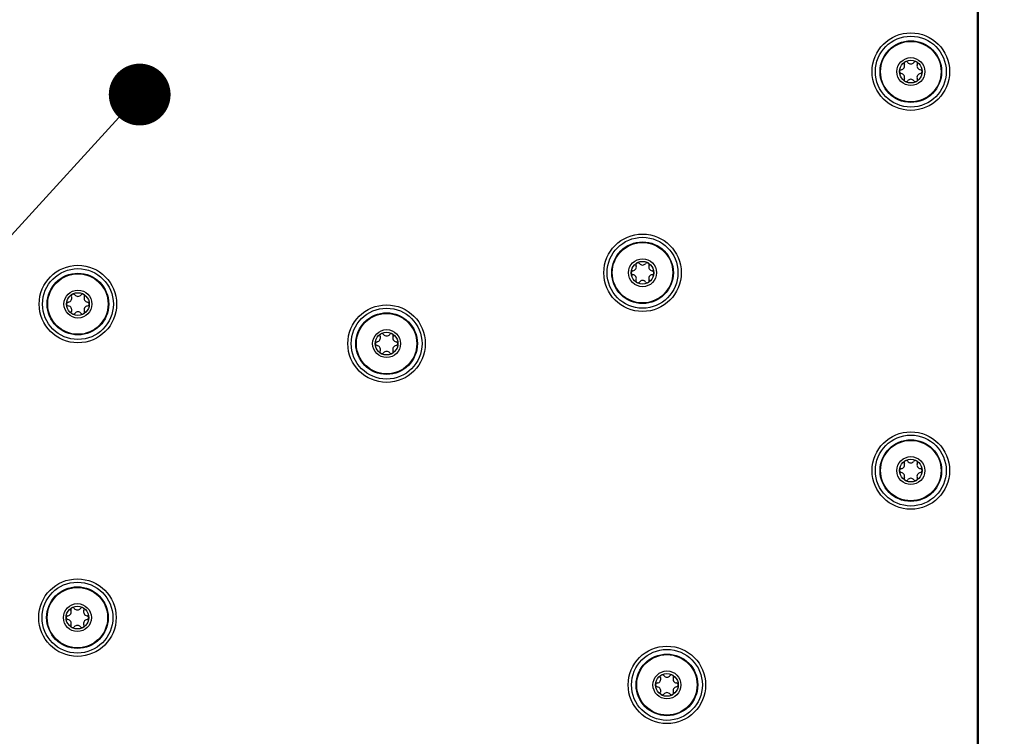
# Model space of a CAD drawing. Header units: inches. Extents: x 0 to 22, y 0 to 17.
# Tile 71 of 106: x 7.9 to 10.9, y 10.6 to 12.8. Entities that reach past the tile are written whole.
import ezdxf

# ---------------------------------------------------------------- set-up
doc = ezdxf.new("R2010")
doc.units = ezdxf.units.IN
doc.header["$LTSCALE"] = 1.21
doc.header["$MEASUREMENT"] = 0
doc.layers.get('0').update_dxf_attribs({"linetype": 'CONTINUOUS'})
doc.layers.add('02___PRT_ALL_AXES', color=7, linetype='CONTINUOUS')
doc.layers.add('DETAIL', color=7, linetype='CONTINUOUS')
doc.styles.get("Standard").update_dxf_attribs({"font": 'txt', "width": 0.95})
doc.dimstyles.new('DIMSTYLE_1', dxfattribs={"dimtxt": 0.125, "dimasz": 0.1875, "dimexe": 0.125, "dimexo": 0.0625, "dimgap": 0.0625, "dimtad": 0, "dimtih": 1, "dimtoh": 1, "dimdec": 3, "dimzin": 4, "dimdsep": 46, "dimtxsty": 'STANDARD', "dimblk": '_FILLED', "dimblk1": '_FILLED', "dimblk2": '_FILLED', "dimcen": 0.09, "dimadec": 3, "dimazin": 1, "dimtp": 0.001, "dimtm": 0.001, "dimtfac": 1, "dimtdec": 3, "dimtofl": 0, "dimtmove": 0, "dimatfit": 3, "dimldrblk": '_FILLED', "dimfxl": 1, "dimtolj": 1, "dimtzin": 4, "dimarcsym": 0})
doc.dimstyles.get("Standard").update_dxf_attribs({"dimtxt": 0.125, "dimasz": 0.1875, "dimexe": 0.125, "dimexo": 0.0625, "dimgap": 0.09, "dimtad": 0, "dimtih": 1, "dimtoh": 1, "dimdec": 3, "dimzin": 4, "dimdsep": 46, "dimtxsty": 'STANDARD', "dimblk": '_FILLED', "dimblk1": '_FILLED', "dimblk2": '_FILLED', "dimcen": 0.09, "dimadec": 3, "dimazin": 1, "dimtol": 1, "dimtp": 0.005, "dimtm": 0.005, "dimtfac": 1, "dimtdec": 3, "dimtofl": 0, "dimtmove": 0, "dimatfit": 3, "dimldrblk": '_FILLED', "dimfxl": 1, "dimtolj": 1, "dimtzin": 4, "dimarcsym": 0})

# ---------------------------------------------------------------- blocks, each defined once
blk = doc.blocks.new('_FILLED')
at = {"color": 0, "linetype": 'BYBLOCK'}
blk.add_solid([(0, 0), (-1, 0.167), (-1, -0.167)], dxfattribs=at)
blk = doc.blocks.new('*D0')
at = {"color": 2, "linetype": 'CONTINUOUS'}
for p, q in [((10.8163, 14.9765), (14.6488, 14.9765)), ((14.5238, 14.9765), (14.5238, 10.3388)), ((14.5238, 8.9585), (14.5238, 10.0888)), ((10.4968, 8.9585), (14.6488, 8.9585))]:
    blk.add_line(p, q, dxfattribs=at)
at = {"color": 2, "linetype": 'CONTINUOUS', "xscale": 0.1875, "yscale": 0.1875, "zscale": 0.1875}
for p, rotation in [((14.5238, 14.9765), 90), ((14.5238, 8.9585), 270)]:
    blk.add_blockref('_FILLED', p, dxfattribs=dict(at, rotation=rotation))
at = {"color": 2, "linetype": 'CONTINUOUS', "insert": (14.5238, 10.2763), "char_height": 0.125, "width": 1.66875, "attachment_point": 2, "line_spacing_factor": 0.9}
blk.add_mtext('6.018{\\ftxt.shx;\\W1.000000;\\H0.125000; }[152.86]', dxfattribs=at)
blk = doc.blocks.new('*D1')
at = {"color": 2, "linetype": 'CONTINUOUS'}
for p, q in [((10.8163, 14.9765), (13.3988, 14.9765)), ((13.2738, 14.9765), (13.2738, 11.4815)), ((13.2738, 9.2535), (13.2738, 11.2315)), ((10.8113, 9.2535), (13.3988, 9.2535))]:
    blk.add_line(p, q, dxfattribs=at)
at = {"color": 2, "linetype": 'CONTINUOUS', "xscale": 0.1875, "yscale": 0.1875, "zscale": 0.1875}
for p, rotation in [((13.2738, 14.9765), 90), ((13.2738, 9.2535), 270)]:
    blk.add_blockref('_FILLED', p, dxfattribs=dict(at, rotation=rotation))
at = {"color": 2, "linetype": 'CONTINUOUS', "insert": (13.2738, 11.419), "char_height": 0.125, "width": 1.66875, "attachment_point": 2, "line_spacing_factor": 0.9}
blk.add_mtext('5.723{\\ftxt.shx;\\W1.000000;\\H0.125000; }[145.36]', dxfattribs=at)
blk = doc.blocks.new('*D3')
at = {"color": 2, "linetype": 'CONTINUOUS'}
for p, q in [((10.7331, 13.2765), (12.1488, 13.2765)), ((12.0238, 13.2765), (12.0238, 12.5649)), ((12.0238, 10.0265), (12.0238, 12.3149)), ((10.7489, 10.0265), (12.1488, 10.0265))]:
    blk.add_line(p, q, dxfattribs=at)
at = {"color": 2, "linetype": 'CONTINUOUS', "xscale": 0.1875, "yscale": 0.1875, "zscale": 0.1875}
for p, rotation in [((12.0238, 13.2765), 90), ((12.0238, 10.0265), 270)]:
    blk.add_blockref('_FILLED', p, dxfattribs=dict(at, rotation=rotation))
at = {"color": 2, "linetype": 'CONTINUOUS', "insert": (12.0238, 12.5024), "char_height": 0.125, "width": 1.55, "attachment_point": 2, "line_spacing_factor": 0.9}
blk.add_mtext('3.250{\\ftxt.shx;\\W1.000000;\\H0.125000; }[82.55]', dxfattribs=at)

msp = doc.modelspace()

# ---------------------------------------------------------------- linework, layer by layer
at = {"color": 7, "linetype": 'CONTINUOUS'}
for p, q in [((10.7708, 9.7865), (10.7708, 14.9565)), ((10.7738, 9.3515), (10.7738, 14.9565))]:
    msp.add_line(p, q, dxfattribs=at)
for centre, radius in [((10.5688, 12.6365), 0.1175), ((10.5688, 12.6365), 0.1075), ((10.5688, 12.6365), 0.0344), ((9.7548, 12.0265), 0.1175), ((9.7548, 12.0265), 0.1075), ((8.0418, 11.9315), 0.1175), ((8.0418, 11.9315), 0.1075), ((9.7548, 12.0265), 0.0344), ((8.0418, 11.9315), 0.0344), ((8.9783, 11.8115), 0.1175), ((8.9783, 11.8115), 0.1075), ((8.9783, 11.8115), 0.0344), ((10.5688, 11.4265), 0.1175), ((10.5688, 11.4265), 0.1075), ((10.5688, 11.4265), 0.0344), ((8.0403, 10.9805), 0.1175), ((8.0403, 10.9805), 0.1075), ((8.0403, 10.9805), 0.0344), ((9.8288, 10.7765), 0.1175), ((9.8288, 10.7765), 0.1075), ((9.8288, 10.7765), 0.0344)]:
    msp.add_circle(centre, radius, dxfattribs=at)
for centre, radius, start, end in [((10.5546, 12.661), 0.00591, 36.8699, 203.1301), ((10.583, 12.661), 0.00591, 336.8699, 143.1301), ((10.5405, 12.6365), 0.00591, 96.8699, 263.1301), ((10.5383, 12.654), 0.0118, 276.8699, 23.1301), ((10.5688, 12.6716), 0.0118, 216.8699, 323.1301), ((10.5993, 12.654), 0.0118, 156.8699, 263.1301), ((10.5972, 12.6365), 0.00591, 276.8699, 83.1301), ((10.5383, 12.6189), 0.0118, 336.8699, 83.1301), ((10.5546, 12.6119), 0.00591, 156.8699, 323.1301), ((10.5688, 12.6013), 0.0118, 36.8699, 143.1301), ((10.583, 12.6119), 0.00591, 216.8699, 23.1301), ((10.5993, 12.6189), 0.0118, 96.8699, 203.1301), ((9.7243, 12.044), 0.0118, 276.8699, 23.1301), ((9.7406, 12.051), 0.00591, 36.8699, 203.1301), ((9.7548, 12.0616), 0.0118, 216.8699, 323.1301), ((9.769, 12.051), 0.00591, 336.8699, 143.1301), ((9.7853, 12.044), 0.0118, 156.8699, 263.1301), ((9.7265, 12.0265), 0.00591, 96.8699, 263.1301), ((9.7243, 12.0089), 0.0118, 336.8699, 83.1301), ((9.7853, 12.0089), 0.0118, 96.8699, 203.1301), ((9.7832, 12.0265), 0.00591, 276.8699, 83.1301), ((9.7406, 12.0019), 0.00591, 156.8699, 323.1301), ((9.7548, 11.9913), 0.0118, 36.8699, 143.1301), ((9.769, 12.0019), 0.00591, 216.8699, 23.1301), ((8.0113, 11.949), 0.0118, 276.8699, 23.1301), ((8.0276, 11.956), 0.00591, 36.8699, 203.1301), ((8.0418, 11.9666), 0.0118, 216.8699, 323.1301), ((8.056, 11.956), 0.00591, 336.8699, 143.1301), ((8.0723, 11.949), 0.0118, 156.8699, 263.1301), ((8.0135, 11.9315), 0.00591, 96.8699, 263.1301), ((8.0113, 11.9139), 0.0118, 336.8699, 83.1301), ((8.0723, 11.9139), 0.0118, 96.8699, 203.1301), ((8.0702, 11.9315), 0.00591, 276.8699, 83.1301), ((8.0276, 11.9069), 0.00591, 156.8699, 323.1301), ((8.0418, 11.8963), 0.0118, 36.8699, 143.1301), ((8.056, 11.9069), 0.00591, 216.8699, 23.1301), ((8.9478, 11.829), 0.0118, 276.8699, 23.1301), ((8.9641, 11.836), 0.00591, 36.8699, 203.1301), ((8.9783, 11.8466), 0.0118, 216.8699, 323.1301), ((8.9925, 11.836), 0.00591, 336.8699, 143.1301), ((9.0088, 11.829), 0.0118, 156.8699, 263.1301), ((8.95, 11.8115), 0.00591, 96.8699, 263.1301), ((8.9478, 11.7939), 0.0118, 336.8699, 83.1301), ((9.0088, 11.7939), 0.0118, 96.8699, 203.1301), ((9.0067, 11.8115), 0.00591, 276.8699, 83.1301), ((8.9641, 11.7869), 0.00591, 156.8699, 323.1301), ((8.9783, 11.7763), 0.0118, 36.8699, 143.1301), ((8.9925, 11.7869), 0.00591, 216.8699, 23.1301), ((10.5383, 11.444), 0.0118, 276.8699, 23.1301), ((10.5546, 11.451), 0.00591, 36.8699, 203.1301), ((10.5688, 11.4616), 0.0118, 216.8699, 323.1301), ((10.583, 11.451), 0.00591, 336.8699, 143.1301), ((10.5993, 11.444), 0.0118, 156.8699, 263.1301), ((10.5405, 11.4265), 0.00591, 96.8699, 263.1301), ((10.5383, 11.4089), 0.0118, 336.8699, 83.1301), ((10.5993, 11.4089), 0.0118, 96.8699, 203.1301), ((10.5972, 11.4265), 0.00591, 276.8699, 83.1301), ((10.5546, 11.4019), 0.00591, 156.8699, 323.1301), ((10.5688, 11.3913), 0.0118, 36.8699, 143.1301), ((10.583, 11.4019), 0.00591, 216.8699, 23.1301), ((8.0098, 10.998), 0.0118, 276.8699, 23.1301), ((8.0261, 11.005), 0.00591, 36.8699, 203.1301), ((8.0403, 11.0156), 0.0118, 216.8699, 323.1301), ((8.0545, 11.005), 0.00591, 336.8699, 143.1301), ((8.0708, 10.998), 0.0118, 156.8699, 263.1301), ((8.012, 10.9805), 0.00591, 96.8699, 263.1301), ((8.0098, 10.9629), 0.0118, 336.8699, 83.1301), ((8.0708, 10.9629), 0.0118, 96.8699, 203.1301), ((8.0687, 10.9805), 0.00591, 276.8699, 83.1301), ((8.0261, 10.9559), 0.00591, 156.8699, 323.1301), ((8.0403, 10.9453), 0.0118, 36.8699, 143.1301), ((8.0545, 10.9559), 0.00591, 216.8699, 23.1301), ((9.7983, 10.794), 0.0118, 276.8699, 23.1301), ((9.8146, 10.801), 0.00591, 36.8699, 203.1301), ((9.8288, 10.8116), 0.0118, 216.8699, 323.1301), ((9.843, 10.801), 0.00591, 336.8699, 143.1301), ((9.8593, 10.794), 0.0118, 156.8699, 263.1301), ((9.8005, 10.7765), 0.00591, 96.8699, 263.1301), ((9.7983, 10.7589), 0.0118, 336.8699, 83.1301), ((9.8593, 10.7589), 0.0118, 96.8699, 203.1301), ((9.8572, 10.7765), 0.00591, 276.8699, 83.1301), ((9.8146, 10.7519), 0.00591, 156.8699, 323.1301), ((9.8288, 10.7413), 0.0118, 36.8699, 143.1301), ((9.843, 10.7519), 0.00591, 216.8699, 23.1301)]:
    msp.add_arc(centre, radius, start, end, dxfattribs=at)
at = {"layer": '02___PRT_ALL_AXES', "color": 7, "linetype": 'CONTINUOUS'}
for centre, radius in [((10.5688, 12.6365), 0.0935), ((10.5688, 12.6365), 0.0917), ((10.5688, 12.6365), 0.0424), ((9.7548, 12.0265), 0.0935), ((9.7548, 12.0265), 0.0917), ((9.7548, 12.0265), 0.0424), ((8.0418, 11.9315), 0.0935), ((8.0418, 11.9315), 0.0917), ((8.0418, 11.9315), 0.0424), ((8.9783, 11.8115), 0.0935), ((8.9783, 11.8115), 0.0917), ((8.9783, 11.8115), 0.0424), ((10.5688, 11.4265), 0.0935), ((10.5688, 11.4265), 0.0917), ((10.5688, 11.4265), 0.0424), ((8.0403, 10.9805), 0.0935), ((8.0403, 10.9805), 0.0917), ((8.0403, 10.9805), 0.0424), ((9.8288, 10.7765), 0.0935), ((9.8288, 10.7765), 0.0917), ((9.8288, 10.7765), 0.0424)]:
    msp.add_circle(centre, radius, dxfattribs=at)

# ---------------------------------------------------------------- dimensions: what is measured, and where the dimension line sits
at = {"color": 2, "linetype": 'CONTINUOUS'}
for base, p1, p2, picture, middle in [((14.5238, 8.9585), (10.7538, 14.9765), (10.4343, 8.9585), '*D0', (14.5238, 10.2138)), ((13.2738, 9.2535), (10.7538, 14.9765), (10.7488, 9.2535), '*D1', (13.2738, 11.3565)), ((12.0238, 10.0265), (10.6706, 13.2765), (10.6864, 10.0265), '*D3', (12.0238, 12.4399))]:
    dim = msp.add_linear_dim(base=base, p1=p1, p2=p2, angle=270, dimstyle='DIMSTYLE_1', dxfattribs=at)
    dim.commit()
    dim.dimension.update_dxf_attribs({"geometry": picture, "text_midpoint": middle, "dimtype": 160})

# ---------------------------------------------------------------- leaders
at = {"layer": 'DETAIL', "color": 2, "linetype": 'CONTINUOUS'}
msp.add_leader([(8.2292, 12.5669), (6.3368, 10.4932), (6.0868, 10.4932)], dimstyle='STANDARD', override={"dimtad": 0, "dimldrblk": 'DOT'}, dxfattribs=at)

doc.saveas('drawing.dxf')
